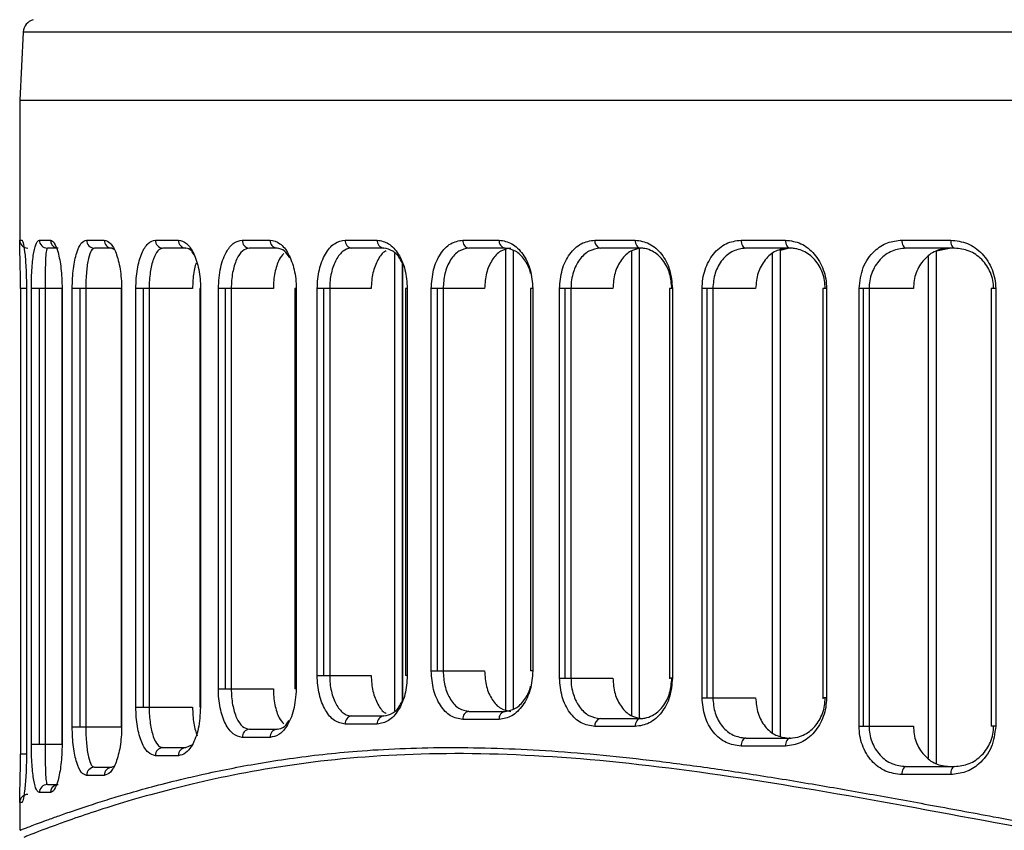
# Model space of a CAD drawing. Header units: millimetres. Extents: x -160 to 150, y 0 to 248.
# Tile 7 of 16: x 17 to 54, y 56 to 86. Entities that reach past the tile are written whole.
import ezdxf

# ---------------------------------------------------------------- set-up
doc = ezdxf.new("R2010")
doc.units = ezdxf.units.MM

msp = doc.modelspace()

# ---------------------------------------------------------------- linework, layer by layer
at = {"color": 7, "linetype": 'Continuous', "lineweight": 25}
for p, q in [((17.564, 85.715), (17.431, 83.181)), ((150.298, 85.715), (17.564, 85.715)), ((17.431, 83.181), (17.431, 77.906)), ((17.431, 83.181), (150.431, 83.181)), ((17.432, 77.906), (17.434, 77.981)), ((17.434, 77.981), (17.517, 77.981)), ((18.163, 77.981), (18.572, 77.981)), ((19.92, 77.981), (20.576, 77.981)), ((22.478, 77.981), (23.336, 77.981)), ((25.706, 77.981), (26.74, 77.981)), ((29.53, 77.981), (30.726, 77.981)), ((33.906, 77.981), (35.255, 77.981)), ((38.813, 77.981), (40.312, 77.981)), ((44.248, 77.981), (45.9, 77.981)), ((50.228, 77.981), (52.041, 77.981)), ((18.867, 77.681), (18.459, 77.681)), ((20.862, 77.681), (20.209, 77.681)), ((20.93, 77.635), (20.862, 77.681)), ((23.609, 77.681), (22.755, 77.681)), ((26.998, 77.681), (25.969, 77.681)), ((30.966, 77.681), (29.776, 77.681)), ((35.474, 77.681), (34.132, 77.681)), ((35.498, 60.473), (35.498, 77.674)), ((40.508, 77.681), (39.017, 77.681)), ((40.475, 60.2), (40.475, 77.681)), ((40.478, 60.2), (40.478, 77.681)), ((46.072, 77.681), (44.427, 77.681)), ((45.71, 59.543), (45.71, 77.611)), ((45.714, 77.61), (46.004, 77.681)), ((45.714, 59.542), (45.714, 77.611)), ((52.185, 77.681), (50.38, 77.681)), ((51.513, 77.576), (51.993, 77.681)), ((31.375, 60.487), (31.375, 77.488)), ((35.791, 60.558), (35.791, 77.589)), ((35.793, 60.558), (35.793, 77.589)), ((40.182, 60.306), (40.182, 77.575)), ((45.418, 59.683), (45.418, 77.47)), ((51.216, 58.723), (51.216, 77.372)), ((51.509, 58.519), (51.509, 77.576)), ((51.513, 58.518), (51.513, 77.577)), ((31.668, 60.879), (31.668, 77.096)), ((31.671, 60.884), (31.671, 77.091)), ((17.46, 76.181), (17.46, 58.879)), ((17.682, 76.181), (17.46, 76.181)), ((17.681, 76.181), (17.681, 58.879)), ((17.682, 76.181), (17.682, 58.879)), ((17.864, 59.244), (17.864, 76.181)), ((19.007, 76.181), (17.864, 76.181)), ((18.162, 59.244), (18.162, 76.181)), ((18.374, 76.181), (18.374, 59.244)), ((19, 76.181), (19, 59.244)), ((19.007, 76.181), (19.007, 59.244)), ((19.385, 59.885), (19.385, 76.181)), ((21.219, 76.181), (19.385, 76.181)), ((19.676, 59.885), (19.676, 76.181)), ((19.888, 76.181), (19.888, 59.885)), ((21.202, 76.181), (21.202, 59.885)), ((21.219, 76.181), (21.219, 59.885)), ((21.752, 60.618), (21.752, 76.181)), ((23.858, 76.181), (21.752, 76.181)), ((22.032, 60.618), (22.032, 76.181)), ((22.244, 76.181), (22.244, 60.618)), ((24.122, 76.181), (24.122, 60.618)), ((24.153, 76.181), (24.122, 76.181)), ((24.153, 76.181), (24.153, 60.618)), ((24.817, 61.298), (24.817, 76.181)), ((26.862, 76.181), (24.817, 76.181)), ((25.083, 61.298), (25.083, 76.181)), ((25.296, 76.181), (25.296, 61.298)), ((27.665, 76.181), (27.665, 61.298)), ((27.712, 76.181), (27.665, 76.181)), ((27.712, 76.181), (27.712, 61.298)), ((28.493, 61.794), (28.493, 76.181)), ((30.5, 76.181), (28.493, 76.181)), ((28.743, 61.794), (28.743, 76.181)), ((28.955, 76.181), (28.955, 61.794)), ((31.774, 76.181), (31.774, 61.794)), ((31.839, 76.181), (31.774, 76.181)), ((31.839, 76.181), (31.839, 61.794)), ((32.73, 61.966), (32.73, 76.181)), ((34.716, 76.181), (32.73, 76.181)), ((32.961, 61.966), (32.961, 76.181)), ((33.173, 76.181), (33.173, 61.966)), ((36.419, 76.181), (36.419, 61.966)), ((36.505, 76.181), (36.419, 76.181)), ((36.505, 76.181), (36.505, 61.966)), ((37.501, 61.7), (37.501, 76.181)), ((39.482, 76.181), (37.501, 76.181)), ((37.711, 61.7), (37.711, 76.181)), ((37.923, 76.181), (37.923, 61.7)), ((41.588, 76.181), (41.588, 61.7)), ((41.697, 76.181), (41.588, 76.181)), ((41.697, 76.181), (41.697, 61.7)), ((42.8, 60.972), (42.8, 76.181)), ((44.791, 76.181), (42.8, 76.181)), ((42.985, 60.972), (42.985, 76.181)), ((43.197, 76.181), (43.197, 60.972)), ((47.29, 76.181), (47.29, 60.972)), ((47.425, 76.181), (47.29, 76.181)), ((47.425, 76.181), (47.425, 60.972)), ((48.637, 59.914), (48.637, 76.181)), ((50.657, 76.181), (48.637, 76.181)), ((48.796, 59.914), (48.796, 76.181)), ((49.008, 76.181), (49.008, 59.914)), ((53.551, 76.181), (53.551, 59.914)), ((53.715, 76.181), (53.551, 76.181)), ((53.715, 76.181), (53.715, 59.914)), ((32.73, 61.966), (34.716, 61.966)), ((36.505, 61.966), (36.419, 61.966)), ((28.493, 61.794), (30.5, 61.794)), ((31.839, 61.794), (31.774, 61.794)), ((37.501, 61.7), (39.482, 61.7)), ((41.697, 61.7), (41.588, 61.7)), ((41.591, 61.7), (41.591, 61.675)), ((24.817, 61.298), (26.862, 61.298)), ((27.712, 61.298), (27.665, 61.298)), ((42.8, 60.972), (44.791, 60.972)), ((47.425, 60.972), (47.29, 60.972)), ((47.293, 60.972), (47.293, 60.925)), ((21.752, 60.618), (23.858, 60.618)), ((24.153, 60.618), (24.122, 60.618)), ((34.132, 60.466), (35.474, 60.466)), ((29.776, 60.294), (30.966, 60.294)), ((35.255, 60.166), (33.906, 60.166)), ((39.017, 60.2), (40.508, 60.2)), ((19.385, 59.885), (21.219, 59.885)), ((25.969, 59.798), (26.998, 59.798)), ((30.726, 59.994), (29.53, 59.994)), ((40.312, 59.9), (38.813, 59.9)), ((48.637, 59.914), (50.657, 59.914)), ((53.715, 59.914), (53.551, 59.914)), ((26.74, 59.498), (25.706, 59.498)), ((44.427, 59.472), (46.072, 59.472)), ((17.864, 59.244), (19.007, 59.244)), ((22.755, 59.118), (23.609, 59.118)), ((23.609, 59.118), (23.825, 59.223)), ((45.9, 59.172), (44.248, 59.172)), ((17.682, 58.879), (17.46, 58.879)), ((23.336, 58.818), (22.478, 58.818)), ((20.209, 58.385), (20.862, 58.385)), ((20.862, 58.385), (20.93, 58.431)), ((50.38, 58.414), (52.185, 58.414)), ((20.576, 58.085), (19.92, 58.085)), ((52.041, 58.114), (50.228, 58.114)), ((18.459, 57.744), (18.867, 57.744)), ((17.431, 57.155), (17.431, 56.05)), ((17.434, 57.079), (17.432, 57.155)), ((18.572, 57.444), (18.163, 57.444)), ((17.517, 57.079), (17.434, 57.079))]:
    msp.add_line(p, q, dxfattribs=at)
at = {"color": 7, "linetype": 'Continuous', "lineweight": 25, "flags": 128}
for points in [[(40.312, 77.981), (40.315, 77.923), (40.327, 77.866), (40.345, 77.814), (40.369, 77.769), (40.399, 77.732), (40.433, 77.704), (40.47, 77.687), (40.508, 77.681)], [(44.248, 77.981), (44.252, 77.923), (44.262, 77.866), (44.278, 77.814), (44.301, 77.769), (44.328, 77.732), (44.359, 77.704), (44.392, 77.687), (44.427, 77.681)], [(45.9, 77.981), (45.903, 77.923), (45.913, 77.866), (45.929, 77.814), (45.95, 77.769), (45.976, 77.732), (46.006, 77.704), (46.038, 77.687), (46.072, 77.681)], [(50.228, 77.981), (50.231, 77.923), (50.24, 77.866), (50.254, 77.814), (50.273, 77.769), (50.296, 77.732), (50.322, 77.704), (50.35, 77.687), (50.38, 77.681)], [(52.041, 77.981), (52.044, 77.923), (52.052, 77.866), (52.065, 77.814), (52.083, 77.769), (52.105, 77.732), (52.13, 77.704), (52.157, 77.687), (52.185, 77.681)], [(40.508, 60.2), (40.47, 60.194), (40.433, 60.177), (40.399, 60.149), (40.369, 60.112), (40.345, 60.067), (40.327, 60.015), (40.315, 59.958), (40.312, 59.9)], [(44.427, 59.472), (44.392, 59.466), (44.359, 59.449), (44.328, 59.421), (44.301, 59.384), (44.278, 59.338), (44.262, 59.287), (44.252, 59.23), (44.248, 59.172)], [(46.072, 59.472), (46.038, 59.466), (46.006, 59.449), (45.976, 59.421), (45.95, 59.384), (45.929, 59.338), (45.913, 59.287), (45.903, 59.23), (45.9, 59.172)], [(50.38, 58.414), (50.35, 58.408), (50.322, 58.391), (50.296, 58.363), (50.273, 58.326), (50.254, 58.281), (50.24, 58.229), (50.231, 58.172), (50.228, 58.114)], [(52.185, 58.414), (52.157, 58.408), (52.13, 58.391), (52.105, 58.363), (52.083, 58.326), (52.065, 58.281), (52.052, 58.229), (52.044, 58.172), (52.041, 58.114)]]:
    msp.add_lwpolyline(points, dxfattribs=at)
at = {"color": 7, "linetype": 'Continuous', "lineweight": 25}
for centre, radius, start, end in [((18.063, 85.689), 0.5, 105, 177), ((17.734, 77.981), 0.3, 179.9987, 269.9987), ((18.461, 77.98), 0.298, 179.6848, 269.6813), ((18.871, 77.979), 0.299, 179.6074, 253.4122), ((20.215, 77.976), 0.295, 178.9282, 268.8865), ((20.869, 77.974), 0.293, 178.6461, 268.5789), ((22.767, 77.97), 0.289, 177.8305, 267.6523), ((23.623, 77.968), 0.288, 177.4637, 267.2164), ((25.989, 77.964), 0.283, 176.4563, 265.9519), ((27.021, 77.962), 0.281, 176.0203, 265.3712), ((29.806, 77.956), 0.277, 174.8588, 263.7112), ((30.999, 77.954), 0.275, 174.3693, 262.9559), ((34.175, 77.949), 0.271, 173.0976, 260.8071), ((35.522, 77.946), 0.269, 172.5751, 259.8314), ((39.076, 77.941), 0.266, 171.2572, 257.0539), ((34.175, 60.199), 0.271, 99.1929, 186.9024), ((35.522, 60.201), 0.269, 100.1686, 187.4249), ((29.806, 60.018), 0.277, 96.2888, 185.1412), ((30.999, 60.021), 0.275, 97.0441, 185.6307), ((39.076, 59.94), 0.266, 102.9461, 188.7428), ((25.989, 59.515), 0.283, 94.0481, 183.5437), ((27.021, 59.517), 0.281, 94.6288, 183.9797), ((22.767, 58.829), 0.289, 92.3477, 182.1695), ((23.623, 58.83), 0.288, 92.7836, 182.5363), ((20.215, 58.091), 0.295, 91.1135, 181.0718), ((20.869, 58.092), 0.293, 91.4211, 181.3539), ((18.461, 57.446), 0.298, 90.3187, 180.3152), ((18.872, 57.446), 0.3, 107.1066, 180.2834), ((17.734, 57.079), 0.3, 90.0013, 180.0013)]:
    msp.add_arc(centre, radius, start, end, dxfattribs=at)
for points, knots in [([(17.517, 77.981), (17.532, 77.961), (17.562, 77.922), (17.608, 77.636), (17.641, 77.295), (17.663, 76.97), (17.679, 76.595), (17.681, 76.317), (17.682, 76.181)], [0, 0, 0, 0, 0.250139, 0.499169, 0.627957, 0.749629, 0.876874, 1, 1, 1, 1]), ([(17.864, 76.181), (17.866, 76.316), (17.868, 76.585), (17.888, 76.955), (17.917, 77.275), (17.968, 77.619), (18.047, 77.916), (18.124, 77.96), (18.163, 77.981)], [0, 0, 0, 0, 0.125915, 0.251099, 0.376429, 0.502021, 0.750722, 1, 1, 1, 1]), ([(18.572, 77.981), (18.621, 77.96), (18.719, 77.916), (18.84, 77.609), (18.92, 77.257), (18.968, 76.934), (19.001, 76.571), (19.005, 76.31), (19.007, 76.181)], [0, 0, 0, 0, 0.249184, 0.499081, 0.626579, 0.749636, 0.875914, 1, 1, 1, 1]), ([(19.385, 76.181), (19.387, 76.309), (19.392, 76.565), (19.427, 76.925), (19.48, 77.244), (19.571, 77.597), (19.716, 77.912), (19.852, 77.958), (19.92, 77.981)], [0, 0, 0, 0, 0.125926, 0.25124, 0.376573, 0.502339, 0.75153, 1, 1, 1, 1]), ([(20.576, 77.981), (20.653, 77.958), (20.807, 77.911), (20.986, 77.588), (21.101, 77.231), (21.166, 76.91), (21.211, 76.556), (21.216, 76.306), (21.219, 76.181)], [0, 0, 0, 0, 0.249838, 0.499255, 0.625715, 0.749561, 0.875362, 1, 1, 1, 1]), ([(21.752, 76.181), (21.755, 76.306), (21.761, 76.553), (21.806, 76.903), (21.875, 77.22), (21.998, 77.577), (22.197, 77.907), (22.384, 77.957), (22.478, 77.981)], [0, 0, 0, 0, 0.126194, 0.250903, 0.374859, 0.501165, 0.750444, 1, 1, 1, 1]), ([(23.336, 77.981), (23.437, 77.956), (23.639, 77.907), (23.867, 77.572), (24.009, 77.212), (24.09, 76.895), (24.143, 76.547), (24.149, 76.303), (24.153, 76.181)], [0, 0, 0, 0, 0.250028, 0.499207, 0.625057, 0.749492, 0.875038, 1, 1, 1, 1]), ([(24.817, 76.181), (24.834, 76.452), (24.869, 76.994), (25.11, 77.58), (25.4, 77.921), (25.604, 77.961), (25.706, 77.981)], [0, 0, 0, 0, 0.279835, 0.559331, 0.779532, 1, 1, 1, 1]), ([(26.74, 77.981), (26.864, 77.955), (27.11, 77.903), (27.435, 77.496), (27.62, 76.998), (27.701, 76.541), (27.708, 76.301), (27.712, 76.181)], [0, 0, 0, 0, 0.2503485, 0.4997553, 0.7491217, 0.8746862, 1, 1, 1, 1]), ([(28.493, 76.181), (28.497, 76.301), (28.505, 76.54), (28.587, 76.996), (28.778, 77.492), (29.122, 77.902), (29.394, 77.955), (29.53, 77.981)], [0, 0, 0, 0, 0.126149, 0.251404, 0.500719, 0.750246, 1, 1, 1, 1]), ([(30.726, 77.981), (30.869, 77.954), (31.155, 77.901), (31.525, 77.488), (31.787, 76.893), (31.822, 76.419), (31.839, 76.181)], [0, 0, 0, 0, 0.250619, 0.50031, 0.750053, 1, 1, 1, 1]), ([(32.73, 76.181), (32.748, 76.418), (32.783, 76.892), (33.053, 77.487), (33.44, 77.901), (33.751, 77.954), (33.906, 77.981)], [0, 0, 0, 0, 0.250516, 0.500168, 0.749972, 1, 1, 1, 1]), ([(35.255, 77.981), (35.417, 77.954), (35.74, 77.9), (36.154, 77.485), (36.447, 76.89), (36.485, 76.418), (36.505, 76.181)], [0, 0, 0, 0, 0.250582, 0.50026, 0.750025, 1, 1, 1, 1]), ([(37.501, 76.181), (37.521, 76.418), (37.56, 76.891), (37.862, 77.486), (38.294, 77.901), (38.64, 77.954), (38.813, 77.981)], [0, 0, 0, 0, 0.250533, 0.50019, 0.74998, 1, 1, 1, 1]), ([(40.312, 77.981), (40.491, 77.954), (40.85, 77.9), (41.309, 77.486), (41.633, 76.891), (41.676, 76.418), (41.697, 76.181)], [0, 0, 0, 0, 0.250589, 0.500277, 0.75004, 1, 1, 1, 1]), ([(42.8, 76.181), (42.805, 76.3), (42.816, 76.538), (42.93, 76.993), (43.197, 77.49), (43.679, 77.901), (44.058, 77.955), (44.248, 77.981)], [0, 0, 0, 0, 0.126162, 0.251437, 0.50077, 0.750259, 1, 1, 1, 1]), ([(45.9, 77.981), (46.096, 77.955), (46.488, 77.901), (46.996, 77.491), (47.283, 76.994), (47.408, 76.539), (47.419, 76.3), (47.425, 76.181)], [0, 0, 0, 0, 0.250306, 0.499703, 0.749114, 0.874686, 1, 1, 1, 1]), ([(48.637, 76.181), (48.668, 76.45), (48.729, 76.988), (49.161, 77.578), (49.683, 77.921), (50.046, 77.961), (50.228, 77.981)], [0, 0, 0, 0, 0.2799507, 0.5594257, 0.7796066, 1, 1, 1, 1]), ([(52.041, 77.981), (52.254, 77.955), (52.679, 77.904), (53.143, 77.565), (53.429, 77.205), (53.589, 76.889), (53.695, 76.544), (53.708, 76.302), (53.715, 76.181)], [0, 0, 0, 0, 0.2500113, 0.4991563, 0.6249439, 0.7494725, 0.8750293, 1, 1, 1, 1]), ([(17.46, 76.181), (17.459, 76.327), (17.459, 76.617), (17.452, 77.001), (17.445, 77.319), (17.437, 77.645), (17.43, 77.862), (17.432, 77.898), (17.432, 77.906)], [0, 0, 0, 0, 0.15356, 0.306642, 0.459475, 0.612737, 0.917559, 1, 1, 1, 1]), ([(18.459, 77.681), (18.446, 77.664), (18.42, 77.63), (18.399, 77.391), (18.386, 77.109), (18.379, 76.84), (18.375, 76.529), (18.375, 76.295), (18.374, 76.181)], [0, 0, 0, 0, 0.249151, 0.497792, 0.630756, 0.748206, 0.878076, 1, 1, 1, 1]), ([(20.209, 77.681), (20.168, 77.663), (20.086, 77.625), (19.999, 77.369), (19.945, 77.077), (19.913, 76.808), (19.892, 76.507), (19.89, 76.288), (19.888, 76.181)], [0, 0, 0, 0, 0.248678, 0.497966, 0.629636, 0.748908, 0.877051, 1, 1, 1, 1]), ([(22.755, 77.681), (22.689, 77.661), (22.558, 77.621), (22.418, 77.35), (22.332, 77.053), (22.283, 76.786), (22.25, 76.493), (22.246, 76.284), (22.244, 76.181)], [0, 0, 0, 0, 0.249627, 0.498962, 0.62912, 0.749174, 0.876447, 1, 1, 1, 1]), ([(23.917, 77.43), (23.887, 77.484), (23.793, 77.652), (23.684, 77.669), (23.609, 77.681)], [0, 0, 0, 0, 0.318021, 1, 1, 1, 1]), ([(25.969, 77.681), (25.881, 77.66), (25.706, 77.618), (25.52, 77.336), (25.407, 77.036), (25.344, 76.771), (25.303, 76.485), (25.298, 76.282), (25.296, 76.181)], [0, 0, 0, 0, 0.249537, 0.498825, 0.628324, 0.749027, 0.875985, 1, 1, 1, 1]), ([(27.471, 77.32), (27.409, 77.415), (27.267, 77.633), (27.095, 77.664), (26.998, 77.681)], [0, 0, 0, 0, 0.440387, 1, 1, 1, 1]), ([(29.776, 77.681), (29.756, 77.68), (29.648, 77.676), (29.436, 77.584), (29.18, 77.277), (29.029, 76.859), (28.964, 76.479), (28.958, 76.28), (28.955, 76.181)], [0, 0, 0, 0, 0.044982, 0.250261, 0.499627, 0.748766, 0.875712, 1, 1, 1, 1]), ([(31.671, 77.091), (31.646, 77.143), (31.549, 77.35), (31.308, 77.613), (31.08, 77.658), (30.966, 77.681)], [0, 0, 0, 0, 0.145429, 0.57192, 1, 1, 1, 1]), ([(34.132, 77.681), (34.005, 77.659), (33.751, 77.614), (33.481, 77.319), (33.321, 77.007), (33.204, 76.656), (33.185, 76.368), (33.173, 76.181)], [0, 0, 0, 0, 0.249665, 0.4991163, 0.6345763, 0.7633599, 1, 1, 1, 1]), ([(35.691, 77.681), (35.562, 77.659), (35.304, 77.614), (34.983, 77.268), (34.759, 76.772), (34.73, 76.378), (34.716, 76.181)], [0, 0, 0, 0, 0.250007, 0.499798, 0.749461, 1, 1, 1, 1]), ([(36.426, 76.745), (36.421, 76.766), (36.378, 76.955), (36.203, 77.276), (35.875, 77.615), (35.607, 77.659), (35.474, 77.681)], [0, 0, 0, 0, 0.038277, 0.3369965, 0.6709515, 1, 1, 1, 1]), ([(39.017, 77.681), (38.872, 77.659), (38.583, 77.614), (38.228, 77.276), (38.029, 76.876), (37.937, 76.502), (37.928, 76.29), (37.923, 76.181)], [0, 0, 0, 0, 0.249558, 0.499052, 0.730243, 0.860423, 1, 1, 1, 1]), ([(40.573, 77.681), (40.429, 77.659), (40.141, 77.614), (39.781, 77.267), (39.53, 76.772), (39.498, 76.378), (39.482, 76.181)], [0, 0, 0, 0, 0.249999, 0.499776, 0.749444, 1, 1, 1, 1]), ([(41.676, 76.181), (41.66, 76.368), (41.636, 76.656), (41.49, 77.006), (41.292, 77.321), (41.009, 77.561), (40.715, 77.669), (40.564, 77.678), (40.508, 77.681)], [0, 0, 0, 0, 0.2364277, 0.3648843, 0.4998745, 0.7489339, 0.9073937, 1, 1, 1, 1]), ([(44.427, 77.681), (44.266, 77.659), (43.943, 77.615), (43.6, 77.326), (43.397, 77.021), (43.241, 76.672), (43.215, 76.377), (43.197, 76.181)], [0, 0, 0, 0, 0.249733, 0.499211, 0.627027, 0.753237, 1, 1, 1, 1]), ([(46, 77.681), (45.841, 77.659), (45.524, 77.615), (45.125, 77.27), (44.846, 76.774), (44.809, 76.379), (44.791, 76.181)], [0, 0, 0, 0, 0.250035, 0.499826, 0.74948, 1, 1, 1, 1]), ([(47.378, 76.181), (47.373, 76.28), (47.362, 76.478), (47.256, 76.858), (47.009, 77.276), (46.646, 77.55), (46.351, 77.652), (46.185, 77.678), (46.101, 77.68), (46.072, 77.681)], [0, 0, 0, 0, 0.123938, 0.250536, 0.499627, 0.748725, 0.873882, 0.956399, 1, 1, 1, 1]), ([(50.38, 77.681), (50.203, 77.66), (49.849, 77.618), (49.465, 77.333), (49.233, 77.027), (49.104, 76.759), (49.023, 76.474), (49.013, 76.278), (49.008, 76.181)], [0, 0, 0, 0, 0.249509, 0.498718, 0.628642, 0.755287, 0.878962, 1, 1, 1, 1]), ([(51.989, 77.681), (51.816, 77.66), (51.471, 77.616), (51.029, 77.278), (50.779, 76.863), (50.672, 76.482), (50.662, 76.282), (50.657, 76.181)], [0, 0, 0, 0, 0.249785, 0.499291, 0.7486, 0.873866, 1, 1, 1, 1]), ([(53.639, 76.181), (53.633, 76.281), (53.621, 76.484), (53.53, 76.771), (53.389, 77.036), (53.141, 77.336), (52.735, 77.618), (52.369, 77.66), (52.185, 77.681)], [0, 0, 0, 0, 0.1237488, 0.2504619, 0.3711677, 0.5007347, 0.7499294, 1, 1, 1, 1]), ([(27.247, 77.481), (27.187, 77.414), (27.086, 77.3), (26.983, 77.033), (26.915, 76.772), (26.87, 76.484), (26.865, 76.282), (26.862, 76.181)], [0, 0, 0, 0, 0.262572, 0.447504, 0.630729, 0.814745, 1, 1, 1, 1]), ([(31.051, 77.577), (31.043, 77.574), (30.925, 77.536), (30.737, 77.26), (30.577, 76.86), (30.51, 76.479), (30.503, 76.281), (30.5, 76.181)], [0, 0, 0, 0, 0.023903, 0.3485274, 0.6729048, 0.8358738, 1, 1, 1, 1]), ([(23.988, 77.124), (23.979, 77.096), (23.944, 76.996), (23.902, 76.781), (23.864, 76.491), (23.86, 76.284), (23.858, 76.181)], [0, 0, 0, 0, 0.11191, 0.405589, 0.704119, 1, 1, 1, 1]), ([(33.906, 60.166), (33.751, 60.193), (33.44, 60.247), (33.053, 60.661), (32.783, 61.256), (32.747, 61.729), (32.73, 61.966)], [0, 0, 0, 0, 0.250588, 0.500275, 0.750039, 1, 1, 1, 1]), ([(33.173, 61.966), (33.185, 61.78), (33.204, 61.492), (33.321, 61.141), (33.481, 60.828), (33.75, 60.533), (34.005, 60.488), (34.132, 60.466)], [0, 0, 0, 0, 0.2364491, 0.3651133, 0.5004387, 0.7497752, 1, 1, 1, 1]), ([(34.716, 61.966), (34.73, 61.769), (34.759, 61.376), (34.983, 60.88), (35.304, 60.534), (35.562, 60.489), (35.691, 60.466)], [0, 0, 0, 0, 0.249983, 0.499758, 0.749434, 1, 1, 1, 1]), ([(36.505, 61.966), (36.485, 61.729), (36.447, 61.256), (36.154, 60.661), (35.739, 60.247), (35.416, 60.193), (35.255, 60.166)], [0, 0, 0, 0, 0.250534, 0.50019, 0.74998, 1, 1, 1, 1]), ([(29.53, 59.994), (29.394, 60.02), (29.121, 60.074), (28.777, 60.484), (28.587, 60.981), (28.504, 61.436), (28.497, 61.675), (28.493, 61.794)], [0, 0, 0, 0, 0.250305, 0.499701, 0.749113, 0.874681, 1, 1, 1, 1]), ([(28.955, 61.794), (28.958, 61.695), (28.964, 61.497), (29.029, 61.117), (29.18, 60.699), (29.407, 60.425), (29.594, 60.323), (29.702, 60.296), (29.757, 60.294), (29.776, 60.294)], [0, 0, 0, 0, 0.123939, 0.250537, 0.49963, 0.748724, 0.873879, 0.955416, 1, 1, 1, 1]), ([(30.5, 61.794), (30.503, 61.695), (30.509, 61.497), (30.577, 61.116), (30.737, 60.716), (30.925, 60.439), (31.043, 60.401), (31.051, 60.398)], [0, 0, 0, 0, 0.163098, 0.326511, 0.651107, 0.975654, 1, 1, 1, 1]), ([(31.839, 61.794), (31.822, 61.556), (31.787, 61.081), (31.524, 60.485), (31.155, 60.073), (30.869, 60.02), (30.726, 59.994)], [0, 0, 0, 0, 0.250504, 0.500149, 0.749949, 1, 1, 1, 1]), ([(38.813, 59.9), (38.639, 59.927), (38.293, 59.981), (37.861, 60.396), (37.56, 60.991), (37.521, 61.463), (37.501, 61.7)], [0, 0, 0, 0, 0.250582, 0.500261, 0.750026, 1, 1, 1, 1]), ([(37.923, 61.7), (37.928, 61.591), (37.937, 61.38), (38.029, 61.006), (38.228, 60.606), (38.582, 60.267), (38.872, 60.222), (39.017, 60.2)], [0, 0, 0, 0, 0.139428, 0.269483, 0.500496, 0.750221, 1, 1, 1, 1]), ([(39.482, 61.7), (39.498, 61.503), (39.53, 61.11), (39.78, 60.615), (40.14, 60.268), (40.429, 60.223), (40.573, 60.2)], [0, 0, 0, 0, 0.249996, 0.499773, 0.74944, 1, 1, 1, 1]), ([(41.697, 61.7), (41.676, 61.463), (41.633, 60.989), (41.308, 60.394), (40.849, 59.98), (40.491, 59.927), (40.312, 59.9)], [0, 0, 0, 0, 0.250514, 0.500166, 0.749971, 1, 1, 1, 1]), ([(40.508, 60.2), (40.564, 60.203), (40.715, 60.212), (41.008, 60.32), (41.292, 60.56), (41.49, 60.874), (41.636, 61.225), (41.66, 61.513), (41.676, 61.7)], [0, 0, 0, 0, 0.092619, 0.250502, 0.499678, 0.634803, 0.763379, 1, 1, 1, 1]), ([(25.706, 59.498), (25.59, 59.524), (25.358, 59.575), (25.113, 59.915), (24.964, 60.274), (24.881, 60.591), (24.827, 60.936), (24.82, 61.177), (24.817, 61.298)], [0, 0, 0, 0, 0.250012, 0.499153, 0.624925, 0.74947, 0.875021, 1, 1, 1, 1]), ([(25.296, 61.298), (25.298, 61.198), (25.303, 60.995), (25.344, 60.709), (25.407, 60.444), (25.519, 60.143), (25.705, 59.861), (25.881, 59.819), (25.969, 59.798)], [0, 0, 0, 0, 0.123761, 0.250466, 0.371189, 0.500741, 0.74993, 1, 1, 1, 1]), ([(27.712, 61.298), (27.692, 61.029), (27.653, 60.491), (27.384, 59.902), (27.065, 59.558), (26.849, 59.518), (26.74, 59.498)], [0, 0, 0, 0, 0.279954, 0.559429, 0.779608, 1, 1, 1, 1]), ([(26.862, 61.298), (26.865, 61.198), (26.87, 60.997), (26.914, 60.708), (26.983, 60.447), (27.086, 60.18), (27.187, 60.065), (27.246, 59.998)], [0, 0, 0, 0, 0.183875, 0.368596, 0.552829, 0.736819, 1, 1, 1, 1]), ([(35.474, 60.466), (35.607, 60.488), (35.874, 60.532), (36.202, 60.87), (36.377, 61.191), (36.42, 61.38), (36.425, 61.401)], [0, 0, 0, 0, 0.3290653, 0.6630167, 0.9622388, 1, 1, 1, 1]), ([(30.966, 60.294), (31.08, 60.316), (31.308, 60.362), (31.549, 60.624), (31.646, 60.831), (31.671, 60.884)], [0, 0, 0, 0, 0.427112, 0.853791, 1, 1, 1, 1]), ([(44.248, 59.172), (44.058, 59.198), (43.677, 59.252), (43.2, 59.664), (42.865, 60.26), (42.821, 60.734), (42.8, 60.972)], [0, 0, 0, 0, 0.2506209, 0.5003133, 0.7500554, 1, 1, 1, 1]), ([(43.197, 60.972), (43.215, 60.776), (43.241, 60.481), (43.396, 60.132), (43.6, 59.828), (43.943, 59.538), (44.265, 59.494), (44.427, 59.472)], [0, 0, 0, 0, 0.246535, 0.372629, 0.500329, 0.749699, 1, 1, 1, 1]), ([(44.791, 60.972), (44.809, 60.774), (44.845, 60.379), (45.125, 59.883), (45.523, 59.539), (45.841, 59.494), (46, 59.472)], [0, 0, 0, 0, 0.249963, 0.499716, 0.749399, 1, 1, 1, 1]), ([(47.425, 60.972), (47.419, 60.852), (47.407, 60.613), (47.283, 60.157), (46.995, 59.661), (46.487, 59.251), (46.096, 59.198), (45.9, 59.172)], [0, 0, 0, 0, 0.126148, 0.251402, 0.500716, 0.750244, 1, 1, 1, 1]), ([(46.072, 59.472), (46.101, 59.472), (46.267, 59.477), (46.599, 59.568), (47.008, 59.875), (47.256, 60.294), (47.362, 60.674), (47.372, 60.873), (47.378, 60.972)], [0, 0, 0, 0, 0.0440406, 0.2502538, 0.4996256, 0.7487655, 0.8757126, 1, 1, 1, 1]), ([(22.478, 58.818), (22.384, 58.842), (22.197, 58.892), (21.998, 59.222), (21.875, 59.58), (21.806, 59.898), (21.76, 60.248), (21.755, 60.495), (21.752, 60.618)], [0, 0, 0, 0, 0.2499258, 0.4992251, 0.6255296, 0.7495357, 0.8753264, 1, 1, 1, 1]), ([(22.244, 60.618), (22.246, 60.515), (22.25, 60.306), (22.282, 60.014), (22.331, 59.748), (22.417, 59.448), (22.523, 59.255), (22.645, 59.139), (22.712, 59.126), (22.755, 59.118)], [0, 0, 0, 0, 0.1232096, 0.2501327, 0.3700928, 0.5001799, 0.7493693, 0.8374244, 1, 1, 1, 1]), ([(24.153, 60.618), (24.135, 60.344), (24.101, 59.797), (23.869, 59.21), (23.603, 58.876), (23.425, 58.837), (23.336, 58.818)], [0, 0, 0, 0, 0.279831, 0.559327, 0.779515, 1, 1, 1, 1]), ([(23.858, 60.618), (23.86, 60.515), (23.864, 60.309), (23.902, 60.017), (23.955, 59.758), (24.004, 59.621), (24.028, 59.556)], [0, 0, 0, 0, 0.255061, 0.512479, 0.768489, 1, 1, 1, 1]), ([(26.998, 59.798), (27.095, 59.814), (27.257, 59.84), (27.391, 60.043), (27.445, 60.125)], [0, 0, 0, 0, 0.594182, 1, 1, 1, 1]), ([(19.92, 58.085), (19.852, 58.109), (19.716, 58.155), (19.57, 58.473), (19.479, 58.826), (19.426, 59.146), (19.391, 59.504), (19.387, 59.759), (19.385, 59.885)], [0, 0, 0, 0, 0.249502, 0.499172, 0.626349, 0.749618, 0.875836, 1, 1, 1, 1]), ([(19.888, 59.885), (19.89, 59.778), (19.892, 59.56), (19.913, 59.26), (19.944, 58.992), (19.999, 58.698), (20.065, 58.514), (20.14, 58.405), (20.182, 58.393), (20.209, 58.385)], [0, 0, 0, 0, 0.122415, 0.249984, 0.368923, 0.500216, 0.749856, 0.839978, 1, 1, 1, 1]), ([(21.219, 59.885), (21.216, 59.759), (21.21, 59.508), (21.166, 59.154), (21.1, 58.835), (20.986, 58.478), (20.806, 58.155), (20.653, 58.109), (20.576, 58.085)], [0, 0, 0, 0, 0.126121, 0.250999, 0.374834, 0.50134, 0.750429, 1, 1, 1, 1]), ([(50.228, 58.114), (50.021, 58.14), (49.609, 58.191), (49.167, 58.533), (48.9, 58.895), (48.752, 59.211), (48.654, 59.554), (48.643, 59.794), (48.637, 59.914)], [0, 0, 0, 0, 0.250031, 0.499121, 0.62462, 0.749443, 0.874851, 1, 1, 1, 1]), ([(49.008, 59.914), (49.013, 59.817), (49.023, 59.621), (49.104, 59.336), (49.232, 59.069), (49.465, 58.763), (49.848, 58.478), (50.202, 58.435), (50.38, 58.414)], [0, 0, 0, 0, 0.120925, 0.244484, 0.371008, 0.500806, 0.749922, 1, 1, 1, 1]), ([(50.657, 59.914), (50.662, 59.814), (50.672, 59.615), (50.779, 59.233), (51.028, 58.818), (51.471, 58.479), (51.816, 58.436), (51.989, 58.414)], [0, 0, 0, 0, 0.1253, 0.250884, 0.500258, 0.749665, 1, 1, 1, 1]), ([(53.715, 59.914), (53.68, 59.643), (53.612, 59.101), (53.148, 58.514), (52.602, 58.174), (52.228, 58.134), (52.041, 58.114)], [0, 0, 0, 0, 0.2798293, 0.5593256, 0.7795307, 1, 1, 1, 1]), ([(52.185, 58.414), (52.368, 58.435), (52.734, 58.477), (53.14, 58.758), (53.388, 59.059), (53.53, 59.323), (53.621, 59.61), (53.633, 59.813), (53.639, 59.914)], [0, 0, 0, 0, 0.24954, 0.498831, 0.628346, 0.749032, 0.875998, 1, 1, 1, 1]), ([(17.46, 56.05), (17.455, 56.048), (17.437, 56.041), (17.662, 56.13), (18.05, 56.278), (18.511, 56.449), (18.952, 56.608), (19.478, 56.791), (20.085, 56.993), (20.739, 57.2), (21.486, 57.425), (22.354, 57.668), (23.282, 57.905), (24.254, 58.132), (25.217, 58.334), (26.306, 58.535), (27.461, 58.716), (28.682, 58.871), (30.548, 59.049), (33.164, 59.159), (36.721, 59.062), (39.91, 58.777), (42.603, 58.435), (44.701, 58.127), (46.843, 57.778), (49.022, 57.397), (51.269, 56.989), (53.81, 56.517), (56.566, 56.006), (59.479, 55.484), (62.361, 54.995), (65.302, 54.538), (69.01, 54.026), (73.439, 53.544), (78.666, 53.183), (82.155, 53.142), (83.931, 53.121)], [0, 0, 0, 0, 0.018676, 0.055962, 0.094294, 0.114705, 0.136121, 0.158544, 0.180203, 0.202138, 0.221829, 0.245646, 0.271477, 0.289153, 0.311025, 0.332248, 0.353609, 0.375464, 0.39666, 0.447202, 0.496617, 0.546793, 0.571753, 0.596886, 0.622633, 0.64717, 0.671705, 0.698118, 0.730705, 0.760264, 0.789711, 0.819571, 0.84939, 0.900323, 0.949248, 1, 1, 1, 1]), ([(18.163, 57.444), (18.124, 57.466), (18.047, 57.509), (17.967, 57.809), (17.917, 58.155), (17.888, 58.478), (17.868, 58.844), (17.865, 59.112), (17.864, 59.244)], [0, 0, 0, 0, 0.2496048, 0.4993097, 0.6277772, 0.7499885, 0.8768541, 1, 1, 1, 1]), ([(18.374, 59.244), (18.375, 59.132), (18.375, 58.899), (18.379, 58.589), (18.386, 58.32), (18.398, 58.035), (18.416, 57.863), (18.436, 57.762), (18.45, 57.751), (18.459, 57.744)], [0, 0, 0, 0, 0.1208777, 0.2495319, 0.3670347, 0.5000967, 0.7498016, 0.8396423, 1, 1, 1, 1]), ([(19.007, 59.244), (19.005, 59.113), (19, 58.852), (18.967, 58.486), (18.919, 58.165), (18.839, 57.814), (18.719, 57.509), (18.621, 57.466), (18.572, 57.444)], [0, 0, 0, 0, 0.126121, 0.250747, 0.376161, 0.501737, 0.751259, 1, 1, 1, 1]), ([(17.432, 57.155), (17.432, 57.163), (17.43, 57.199), (17.437, 57.42), (17.445, 57.746), (17.452, 58.066), (17.459, 58.445), (17.459, 58.735), (17.46, 58.879)], [0, 0, 0, 0, 0.084, 0.388143, 0.547091, 0.694321, 0.847481, 1, 1, 1, 1]), ([(17.682, 58.879), (17.681, 58.74), (17.679, 58.463), (17.663, 58.084), (17.641, 57.762), (17.607, 57.421), (17.562, 57.138), (17.532, 57.099), (17.517, 57.079)], [0, 0, 0, 0, 0.125448, 0.250586, 0.375953, 0.501287, 0.750552, 1, 1, 1, 1]), ([(146.763, 57.01), (145.843, 57.277), (144.006, 57.81), (140.185, 58.561), (135.646, 58.962), (130.374, 58.841), (124.486, 58.156), (118.069, 57.03), (111.191, 55.704), (103.937, 54.433), (96.999, 53.523), (90.539, 53.019), (84.651, 52.85), (78.758, 52.951), (72.289, 53.397), (65.327, 54.265), (58.023, 55.504), (51.07, 56.823), (44.554, 57.983), (38.556, 58.754), (33.164, 58.981), (28.477, 58.673), (24.565, 57.977), (21.463, 57.157), (19.232, 56.415), (17.82, 55.878), (17.659, 55.813), (17.579, 55.78)], [0, 0, 0, 0, 0.0417992, 0.0834174, 0.1252414, 0.166572, 0.2079286, 0.2497728, 0.2914123, 0.3332317, 0.3750458, 0.4062323, 0.4375867, 0.4690633, 0.5002133, 0.5417089, 0.5835939, 0.6252424, 0.6669633, 0.7085931, 0.7498326, 0.7914387, 0.8330974, 0.8745618, 0.9163746, 0.9581554, 1, 1, 1, 1])]:
    msp.add_open_spline(points, degree=3, knots=knots, dxfattribs=at)

doc.saveas('drawing.dxf')
